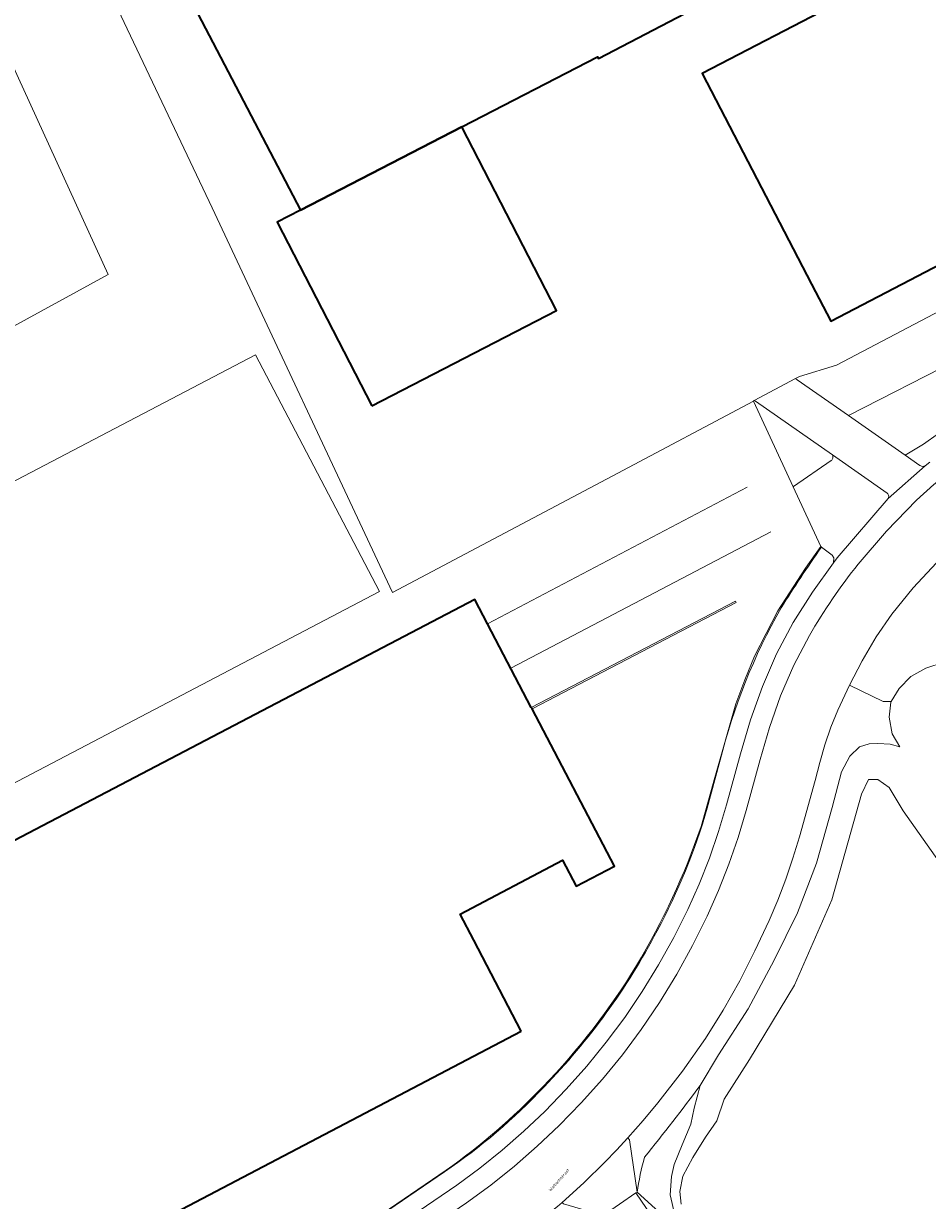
# Model space of a CAD drawing. Header units: metres. Extents: x 197700 to 204338, y 317132 to 325229.
# Tile 19 of 256: x 198716 to 198824, y 318554 to 318695. Entities that reach past the tile are written whole.
import ezdxf
from ezdxf.enums import TextEntityAlignment as Align

# ---------------------------------------------------------------- set-up
doc = ezdxf.new("R2010")
doc.units = ezdxf.units.M
for name, color, linetype, lineweight in [('B-WE-GR-BEPLANTING_CULTUUR_BOSPLANTSOEN-GV', 90, 'Continuous', 18), ('B-WE-GR-GRAS-GV', 60, 'Continuous', 13), ('B-WE-IE-TERREINAFSCHEIDING_KUNSTMATIG_HEKWERK-G', 20, 'IE-TERREINAFSCHEIDING-KUNSTMATIG', 18), ('B-WE-IE-TERREINAFSCHEIDING_KUNSTMATIG_MUUR-G', 90, 'IE-TERREINAFSCHEIDING-KUNSTMATIG-DICHT', 18), ('B-WE-OG-BEBOUWING-GV', 7, 'Continuous', 35), ('B-WE-OG-TERREIN_CULTUURSCHEIDING-GV', 7, 'Continuous', 18), ('B-WE-OG-TERREIN_ERF-GV', 7, 'Continuous', 18), ('B-WE-OG-TOPOGRAFIE-T18', 10, 'Continuous', 18), ('B-WE-VH-VERHARDING_ASFALT-GV', 252, 'Continuous', 18), ('B-WE-VH-VERHARDING_BETONSTRAATSTEEN-GV', 252, 'Continuous', 18), ('B-WE-VH-VERHARDING_GESLOTEN-GV', 252, 'Continuous', 18), ('B-WE-VH-VERHARDING_OPEN-GV', 252, 'Continuous', 18), ('B-WE-VH-VERHARDING_TEGEL-GV', 252, 'Continuous', 18)]:
    doc.layers.add(name, color=color, linetype=linetype, lineweight=lineweight)
doc.styles.add('NLCS-ISO-M200-T18', font='NLCS-ISO.ttf', dxfattribs={"height": 0.36})
doc.linetypes.add('IE-TERREINAFSCHEIDING-KUNSTMATIG', pattern='A,4,[82,NLCS.SHX,S=0.75,R=90,X=0,Y=0],4,-2', length=10)
doc.linetypes.add('IE-TERREINAFSCHEIDING-KUNSTMATIG-DICHT', pattern='A,8,-1,[82,NLCS.SHX,S=0.75,R=90,X=0,Y=0],-1', length=10)

msp = doc.modelspace()

# ---------------------------------------------------------------- linework, layer by layer
at = {"layer": 'B-WE-GR-BEPLANTING_CULTUUR_BOSPLANTSOEN-GV'}
for points in [[(198870.057, 318684.337), (198869.33, 318683.955), (198813.286, 318654.546)], [(198813.286, 318654.546), (198808.874, 318653.173), (198808.396, 318652.919), (198808.605, 318652.765), (198814.745, 318648.48), (198866.671, 318675.016)], [(198826.224, 318618.925), (198823.998, 318618.233), (198822.212, 318617.222), (198820.798, 318615.777), (198819.865, 318614.215), (198819.81, 318614.122), (198819.599, 318612.346), (198819.961, 318610.344), (198820.903, 318608.774), (198819.72, 318609.124), (198818.247, 318609.2), (198817.225, 318609.137), (198816.073, 318608.79), (198814.884, 318607.662), (198813.894, 318605.802), (198812.774, 318601.535), (198810.897, 318594.842), (198808.642, 318588.91), (198805.82, 318583.211), (198802.725, 318577.398), (198799.177, 318571.879), (198796.977, 318568.219), (198796.233, 318565.467), (198795.845, 318563.554), (198794.801, 318561.079), (198793.858, 318558.727), (198793.538, 318557.289), (198793.373, 318555.091), (198793.934, 318552.645)], [(198794.678, 318553.995), (198794.543, 318555.496), (198794.874, 318557.344), (198796.069, 318559.573), (198797.613, 318561.993), (198798.966, 318563.974), (198799.847, 318566.555), (198802.891, 318571.324), (198808.278, 318580.235), (198812.728, 318590.435), (198816.296, 318603.12), (198817.148, 318604.862), (198818.254, 318604.888), (198819.627, 318603.909), (198821.315, 318601.124), (198830.195, 318588.507), (198841.405, 318572.566), (198848.166, 318561.479), (198852.946, 318552.931)]]:
    msp.add_lwpolyline(points, dxfattribs=at)
at = {"layer": 'B-WE-GR-GRAS-GV'}
for points in [[(198819.81, 318614.122), (198819.865, 318614.215), (198818.89, 318614.237), (198814.866, 318616.177), (198813.481, 318613.183), (198812.644, 318611.127), (198811.92, 318609.031), (198811.289, 318606.904), (198810.731, 318604.757), (198808.881, 318597.99), (198808.082, 318595.44), (198807.219, 318592.913), (198806.273, 318590.414), (198805.226, 318587.956), (198803.52, 318584.32), (198801.7, 318580.742), (198799.732, 318577.241), (198797.587, 318573.846), (198794.834, 318569.926), (198791.901, 318566.139), (198790.118, 318564.001), (198788.278, 318561.914), (198788.492, 318561.7), (198789.397, 318555.407)], [(198796.977, 318568.219), (198799.177, 318571.879), (198802.725, 318577.398), (198805.82, 318583.211), (198808.642, 318588.91), (198810.897, 318594.842), (198812.774, 318601.535), (198813.894, 318605.802), (198814.884, 318607.662), (198816.073, 318608.79), (198817.225, 318609.137), (198818.247, 318609.2), (198819.72, 318609.124), (198820.903, 318608.774), (198819.961, 318610.344), (198819.599, 318612.346), (198819.81, 318614.122)]]:
    msp.add_lwpolyline(points, dxfattribs=at)
for points in [[(198790.296, 318559.6, 0.0089424), (198796.977, 318568.219)], [(198789.397, 318555.407, -0.0311894), (198790.296, 318559.6)]]:
    msp.add_lwpolyline(points, format="xyb", dxfattribs=at)
at = {"layer": 'B-WE-IE-TERREINAFSCHEIDING_KUNSTMATIG_HEKWERK-G'}
for points in [[(198738.467, 318673.37), (198725.275, 318701.178)], [(198869.33, 318683.955), (198813.286, 318654.546)], [(198760.078, 318627.277), (198738.467, 318673.37)], [(198813.286, 318654.546), (198808.874, 318653.173)], [(198808.874, 318653.173), (198808.396, 318652.919)], [(198808.396, 318652.919), (198803.448, 318650.284)], [(198803.337, 318650.225), (198787.101, 318641.579)], [(198803.448, 318650.284), (198803.337, 318650.225)], [(198808.11, 318639.95), (198803.337, 318650.225)], [(198787.101, 318641.579), (198760.078, 318627.277)], [(198808.11, 318639.95), (198811.435, 318632.794)], [(198811.435, 318632.794), (198809.578, 318630.218)], [(198809.578, 318630.218), (198806.272, 318625.071)], [(198806.272, 318625.071), (198803.459, 318619.642)], [(198803.459, 318619.642), (198802.312, 318616.809)], [(198802.312, 318616.809), (198801.239, 318613.921)], [(198801.239, 318613.921), (198798.716, 318605.127)], [(198798.716, 318605.127), (198797.072, 318599.232)], [(198766.53, 318558.035), (198715.057, 318522.935)]]:
    msp.add_lwpolyline(points, dxfattribs=at)
for points in [[(198797.072, 318599.232, -0.0516713), (198789.346, 318582.593)], [(198789.346, 318582.593, -0.0544303), (198778.106, 318568.031)], [(198778.106, 318568.031, -0.0445798), (198766.53, 318558.035)]]:
    msp.add_lwpolyline(points, format="xyb", dxfattribs=at)
at = {"layer": 'B-WE-IE-TERREINAFSCHEIDING_KUNSTMATIG_MUUR-G'}
for points in [[(198802.61, 318639.922), (198771.482, 318623.52)], [(198805.419, 318634.547), (198774.272, 318618.21)], [(198776.724, 318613.508), (198801.19, 318626.245)], [(198801.19, 318626.245), (198801.278, 318626.077)], [(198801.278, 318626.077), (198776.812, 318613.34)]]:
    msp.add_lwpolyline(points, dxfattribs=at)
at = {"layer": 'B-WE-OG-BEBOUWING-GV'}
msp.add_lwpolyline([(198734.926, 318700.187), (198749.063, 318673.1), (198768.384, 318683.078), (198784.675, 318691.492), (198784.759, 318691.289), (198811.986, 318705.498)], dxfattribs=at)
for points in [[(198844.403, 318676.345), (198839.23, 318686.292), (198828.985, 318705.994), (198817.992, 318700.277), (198813.556, 318697.969), (198797.204, 318689.466), (198810.316, 318664.254), (198812.623, 318659.818), (198833.412, 318670.629)], [(198757.618, 318649.641), (198779.75, 318661.071), (198768.384, 318683.078), (198749.063, 318673.1), (198746.253, 318671.649)], [(198775.5, 318574.711), (198769.828, 318585.621), (198768.204, 318588.745), (198780.457, 318595.199), (198782.09, 318592.078), (198786.694, 318594.466), (198776.812, 318613.34), (198776.724, 318613.508), (198771.482, 318623.52), (198769.946, 318626.453), (198701.983, 318590.9), (198693.432, 318586.427), (198685.007, 318582.02), (198684.669, 318581.843), (198707.122, 318538.871)]]:
    msp.add_lwpolyline(points, close=True, dxfattribs=at)
at = {"layer": 'B-WE-OG-TERREIN_CULTUURSCHEIDING-GV'}
for points in [[(198866.671, 318675.016), (198814.745, 318648.48), (198821.554, 318643.729), (198823.731, 318645.071), (198827.35, 318647.615), (198830.565, 318649.694), (198833.877, 318651.62), (198868.894, 318669.439), (198869.268, 318669.548), (198869.657, 318669.506), (198872.389, 318668.775), (198872.743, 318668.737), (198873.09, 318668.818), (198876.588, 318670.569)], [(198825.277, 318630.847), (198822.491, 318627.853), (198819.923, 318624.671), (198818.041, 318621.958), (198816.37, 318619.113), (198814.866, 318616.177), (198818.89, 318614.237), (198819.865, 318614.215), (198820.798, 318615.777), (198822.212, 318617.222), (198823.998, 318618.233), (198826.224, 318618.925)]]:
    msp.add_lwpolyline(points, dxfattribs=at)
at = {"layer": 'B-WE-OG-TERREIN_ERF-GV'}
for points in [[(198811.986, 318705.498), (198784.759, 318691.289), (198784.675, 318691.492), (198768.384, 318683.078), (198779.75, 318661.071), (198757.618, 318649.641), (198746.253, 318671.649), (198749.063, 318673.1), (198734.926, 318700.187)], [(198725.275, 318701.178), (198738.467, 318673.37), (198760.078, 318627.277), (198787.101, 318641.579), (198803.337, 318650.225), (198803.448, 318650.284), (198808.396, 318652.919), (198808.874, 318653.173), (198813.286, 318654.546), (198869.33, 318683.955), (198870.057, 318684.337), (198882.819, 318691.033), (198882.567, 318691.543), (198878.921, 318698.938)], [(198808.11, 318639.95), (198803.337, 318650.225), (198787.101, 318641.579), (198760.078, 318627.277), (198738.467, 318673.37), (198725.275, 318701.178)], [(198713.573, 318692.615), (198725.998, 318665.404), (198702.288, 318652.459)], [(198658.611, 318611.246), (198743.675, 318655.776), (198758.533, 318627.393), (198690.585, 318591.823)], [(198811.476, 318632.684), (198811.511, 318632.735), (198811.435, 318632.794), (198808.11, 318639.95)], [(198701.983, 318590.9), (198769.946, 318626.453), (198771.482, 318623.52), (198776.724, 318613.508), (198776.812, 318613.34), (198786.694, 318594.466), (198782.09, 318592.078), (198780.457, 318595.199), (198768.204, 318588.745), (198769.828, 318585.621), (198775.5, 318574.711), (198707.122, 318538.871)], [(198797.816, 318601.423), (198799.377, 318607.188)], [(198852.946, 318552.931), (198848.166, 318561.479), (198841.405, 318572.566), (198830.195, 318588.507), (198821.315, 318601.124), (198819.627, 318603.909), (198818.254, 318604.888), (198817.148, 318604.862), (198816.296, 318603.12), (198812.728, 318590.435), (198808.278, 318580.235), (198802.891, 318571.324), (198799.847, 318566.555), (198798.966, 318563.974), (198797.613, 318561.993), (198796.069, 318559.573), (198794.874, 318557.344), (198794.543, 318555.496), (198794.678, 318553.995)], [(198789.397, 318555.407), (198795.487, 318549.89), (198793.934, 318552.645), (198793.373, 318555.091), (198793.538, 318557.289), (198793.858, 318558.727), (198794.801, 318561.079), (198795.845, 318563.554), (198796.233, 318565.467), (198796.977, 318568.219)], [(198713.97, 318522.125), (198766.307, 318557.839)], [(198795.487, 318549.89), (198789.397, 318555.407), (198789.267, 318555.33), (198808.508, 318527.067)]]:
    msp.add_lwpolyline(points, dxfattribs=at)
msp.add_lwpolyline([(198839.23, 318686.292), (198844.403, 318676.345), (198833.412, 318670.629), (198812.623, 318659.818), (198810.316, 318664.254), (198797.204, 318689.466), (198813.556, 318697.969), (198817.992, 318700.277), (198828.985, 318705.994)], close=True, dxfattribs=at)
for points in [[(198806.661, 318625.432, -0.0132229), (198811.476, 318632.684)], [(198799.377, 318607.188, -0.0689492), (198806.661, 318625.432)], [(198791.805, 318586.74, 0.0517468), (198797.816, 318601.423)], [(198778.254, 318568.056, 0.0730572), (198791.805, 318586.74)], [(198766.307, 318557.839, 0.055316), (198778.254, 318568.056)], [(198796.977, 318568.219, -0.0089424), (198790.296, 318559.6)], [(198790.296, 318559.6, 0.0311894), (198789.397, 318555.407)]]:
    msp.add_lwpolyline(points, format="xyb", dxfattribs=at)
at = {"layer": 'B-WE-VH-VERHARDING_ASFALT-GV'}
for points in [[(198884.019, 318673.288), (198882.294, 318671.795), (198880.317, 318670.084), (198877.62, 318668.737), (198877.35, 318668.602), (198873.729, 318666.758), (198873.542, 318666.663), (198838.931, 318649.081), (198837.105, 318648.161), (198835.305, 318647.195), (198833.534, 318646.172), (198831.803, 318645.087), (198829.478, 318643.537), (198827.184, 318641.946), (198824.967, 318640.241), (198822.893, 318638.368), (198819.289, 318634.629), (198815.915, 318630.684)], [(198799.732, 318577.241), (198801.7, 318580.742), (198803.52, 318584.32), (198805.226, 318587.956), (198806.273, 318590.414), (198807.219, 318592.913), (198808.082, 318595.44), (198808.881, 318597.99), (198810.731, 318604.757), (198811.289, 318606.904), (198811.92, 318609.031), (198812.644, 318611.127), (198813.481, 318613.183), (198814.866, 318616.177), (198816.37, 318619.113), (198818.041, 318621.958), (198819.923, 318624.671), (198822.491, 318627.853), (198825.277, 318630.847)], [(198810.051, 318622.119), (198808.186, 318618.574), (198806.602, 318614.895), (198805.272, 318611.118), (198804.166, 318607.27), (198802.485, 318601.172), (198801.506, 318597.934), (198800.407, 318594.737), (198799.174, 318591.587), (198797.802, 318588.496), (198796.051, 318584.971), (198794.153, 318581.524), (198792.104, 318578.163), (198789.902, 318574.901), (198787.639, 318571.866), (198785.236, 318568.941), (198782.707, 318566.123), (198780.07, 318563.409), (198777.44, 318560.916), (198774.71, 318558.537), (198771.883, 318556.271), (198768.968, 318554.122), (198718.635, 318519.825), (198718.274, 318519.579)], [(198722.068, 318513.671), (198772.62, 318548.076), (198776.023, 318550.588), (198779.319, 318553.243), (198779.869, 318553.709), (198780.416, 318554.181), (198783.018, 318556.535), (198785.524, 318558.993), (198786.915, 318560.439), (198788.278, 318561.914), (198790.118, 318564.001), (198791.901, 318566.139), (198794.834, 318569.926), (198797.587, 318573.846), (198799.732, 318577.241)]]:
    msp.add_lwpolyline(points, dxfattribs=at)
msp.add_lwpolyline([(198815.915, 318630.684, 0.0387459), (198810.051, 318622.119)], format="xyb", dxfattribs=at)
at = {"layer": 'B-WE-VH-VERHARDING_BETONSTRAATSTEEN-GV'}
for points in [[(198815.915, 318630.684), (198819.289, 318634.629), (198822.893, 318638.368), (198824.967, 318640.241), (198827.184, 318641.946), (198829.478, 318643.537), (198831.803, 318645.087), (198833.534, 318646.172), (198835.305, 318647.195), (198837.105, 318648.161), (198838.931, 318649.081), (198873.542, 318666.663), (198872.889, 318666.508), (198872.224, 318666.596), (198870.295, 318667.152), (198869.516, 318667.217), (198868.769, 318666.992), (198837.876, 318651.289)], [(198824.483, 318642.896), (198823.937, 318642.467), (198819.487, 318638.557), (198813.397, 318631.428), (198812.964, 318630.857), (198810.441, 318627.329), (198808.095, 318623.68), (198806.123, 318619.92), (198804.42, 318616.032), (198802.979, 318612.038), (198801.797, 318607.962), (198800.131, 318601.835), (198799.16, 318598.625), (198798.064, 318595.458), (198796.835, 318592.339), (198795.469, 318589.278), (198793.796, 318585.928), (198791.98, 318582.654), (198790.023, 318579.461), (198787.926, 318576.361), (198785.712, 318573.388), (198783.367, 318570.52), (198780.9, 318567.755), (198778.324, 318565.092), (198775.833, 318562.722), (198773.246, 318560.461), (198770.567, 318558.307), (198767.807, 318556.261), (198720.391, 318523.956)], [(198802.485, 318601.172), (198804.166, 318607.27), (198805.272, 318611.118), (198806.602, 318614.895), (198808.186, 318618.574), (198810.051, 318622.119)], [(198768.968, 318554.122), (198771.883, 318556.271), (198774.71, 318558.537), (198777.44, 318560.916), (198780.07, 318563.409), (198782.707, 318566.123), (198785.236, 318568.941), (198787.639, 318571.866), (198789.902, 318574.901), (198792.104, 318578.163), (198794.153, 318581.524), (198796.051, 318584.971), (198797.802, 318588.496), (198799.174, 318591.587), (198800.407, 318594.737), (198801.506, 318597.934), (198802.485, 318601.172)]]:
    msp.add_lwpolyline(points, dxfattribs=at)
msp.add_lwpolyline([(198810.051, 318622.119, -0.0387459), (198815.915, 318630.684)], format="xyb", dxfattribs=at)
at = {"layer": 'B-WE-VH-VERHARDING_GESLOTEN-GV'}
for points in [[(198702.288, 318652.459), (198725.998, 318665.404), (198713.573, 318692.615)], [(198808.508, 318527.067), (198789.267, 318555.33), (198785.326, 318552.637), (198831.882, 318484.539), (198840.23, 318490.137), (198877.837, 318515.566), (198874.891, 318518.855), (198871.448, 318516.595), (198854.375, 318505.255), (198847.234, 318516.006), (198827.731, 318502.99), (198834.9, 318492.248), (198833.339, 318491.207)]]:
    msp.add_lwpolyline(points, dxfattribs=at)
msp.add_lwpolyline([(198658.611, 318611.246), (198660.897, 318606.88), (198658.846, 318605.803), (198658.907, 318605.686), (198661.691, 318600.382), (198663.736, 318601.455), (198673.469, 318582.863), (198682.076, 318587.368), (198690.585, 318591.823), (198758.533, 318627.393), (198743.675, 318655.776)], close=True, dxfattribs=at)
at = {"layer": 'B-WE-VH-VERHARDING_OPEN-GV'}
for points in [[(198819.567, 318638.827), (198819.554, 318638.683), (198819.487, 318638.557), (198823.937, 318642.467), (198823.603, 318642.375), (198823.288, 318642.519), (198821.554, 318643.729), (198814.745, 318648.48), (198808.605, 318652.765), (198808.396, 318652.919), (198803.448, 318650.284), (198803.576, 318650.195), (198812.808, 318643.764), (198819.37, 318639.193), (198819.446, 318639.119), (198819.507, 318639.031), (198819.547, 318638.931)], [(198783.018, 318556.535), (198780.416, 318554.181), (198780.591, 318554.017), (198785.326, 318552.637), (198789.267, 318555.33), (198789.397, 318555.407), (198788.492, 318561.7), (198788.278, 318561.914), (198786.915, 318560.439), (198785.524, 318558.993)]]:
    msp.add_lwpolyline(points, close=True, dxfattribs=at)
for points in [[(198812.808, 318643.764), (198803.576, 318650.195), (198803.448, 318650.284), (198803.337, 318650.225)], [(198803.337, 318650.225), (198808.11, 318639.95), (198808.15, 318639.978), (198812.656, 318643.098)], [(198819.554, 318638.683), (198819.567, 318638.827), (198819.547, 318638.931), (198819.507, 318639.031), (198819.446, 318639.119), (198819.37, 318639.193), (198812.808, 318643.764)], [(198812.656, 318643.098), (198808.15, 318639.978), (198808.11, 318639.95), (198811.435, 318632.794), (198811.511, 318632.735), (198812.776, 318631.759), (198812.974, 318631.45), (198812.964, 318630.857), (198813.397, 318631.428), (198819.487, 318638.557), (198819.554, 318638.683)]]:
    msp.add_lwpolyline(points, dxfattribs=at)
for points in [[(198812.656, 318643.098, 0.4255148), (198812.808, 318643.764)], [(198812.808, 318643.764, -0.4255148), (198812.656, 318643.098)]]:
    msp.add_lwpolyline(points, format="xyb", dxfattribs=at)
at = {"layer": 'B-WE-VH-VERHARDING_TEGEL-GV'}
for points in [[(198876.588, 318670.569), (198873.09, 318668.818), (198872.743, 318668.737), (198872.389, 318668.775), (198869.657, 318669.506), (198869.268, 318669.548), (198868.894, 318669.439), (198833.877, 318651.62), (198830.565, 318649.694), (198827.35, 318647.615), (198823.731, 318645.071), (198821.554, 318643.729), (198823.288, 318642.519), (198823.603, 318642.375), (198823.937, 318642.467), (198824.483, 318642.896)], [(198720.391, 318523.956), (198767.807, 318556.261), (198770.567, 318558.307), (198773.246, 318560.461), (198775.833, 318562.722), (198778.324, 318565.092), (198780.9, 318567.755), (198783.367, 318570.52), (198785.712, 318573.388), (198787.926, 318576.361), (198790.023, 318579.461), (198791.98, 318582.654), (198793.796, 318585.928), (198795.469, 318589.278), (198796.835, 318592.339), (198798.064, 318595.458), (198799.16, 318598.625), (198800.131, 318601.835), (198801.797, 318607.962), (198802.979, 318612.038), (198804.42, 318616.032), (198806.123, 318619.92), (198808.095, 318623.68), (198810.441, 318627.329), (198812.964, 318630.857), (198812.974, 318631.45), (198812.776, 318631.759), (198811.511, 318632.735), (198811.476, 318632.684)], [(198799.377, 318607.188), (198797.816, 318601.423)], [(198766.307, 318557.839), (198713.97, 318522.125)]]:
    msp.add_lwpolyline(points, dxfattribs=at)
for points in [[(198811.476, 318632.684, 0.0132229), (198806.661, 318625.432)], [(198806.661, 318625.432, 0.0689492), (198799.377, 318607.188)], [(198797.816, 318601.423, -0.0517468), (198791.805, 318586.74)], [(198791.805, 318586.74, -0.0730572), (198778.254, 318568.056)], [(198778.254, 318568.056, -0.055316), (198766.307, 318557.839)]]:
    msp.add_lwpolyline(points, format="xyb", dxfattribs=at)

# ---------------------------------------------------------------- texts
at = {"layer": 'B-WE-OG-TOPOGRAFIE-T18', "style": 'NLCS-ISO-M200-T18'}
msp.add_text('Wiebachstraat', height=0.36, rotation=48.2, dxfattribs=at).set_placement((198780.046, 318556.874), align=Align.MIDDLE)

doc.saveas('drawing.dxf')
